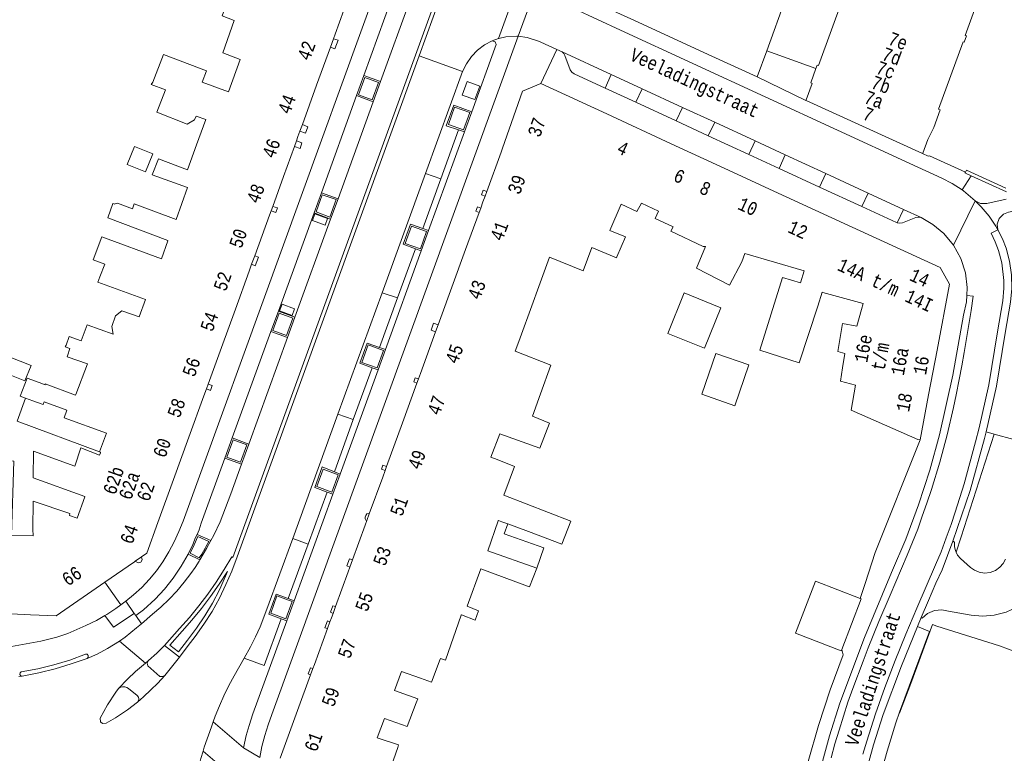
# Model space of a CAD drawing. Header units: metres. Extents: x 196790 to 198335, y 354523 to 356036.
# Tile 30 of 108: x 197172 to 197305, y 355715 to 355814. Entities that reach past the tile are written whole.
import ezdxf

# ---------------------------------------------------------------- set-up
doc = ezdxf.new("R2010")
doc.units = ezdxf.units.M
doc.linetypes.add('DGN Style 2', pattern=[186.027128, 111.616277, -74.410851])
for name, color, linetype, lineweight in [('afdak', 252, 'DGN Style 2', 18), ('bij- of bedrijfsgebouw', 252, 'Continuous', 18), ('carport', 252, 'Continuous', 18), ('functiescheiding', 252, 'Continuous', 18), ('hoofdgebouw', 252, 'Continuous', 18), ('huisnummer BAG', 252, 'Continuous', 18), ('kant asfaltverharding', 252, 'Continuous', 18), ('kant betonverharding', 252, 'Continuous', 18), ('kant klinkerverharding', 252, 'Continuous', 18), ('kant muur (extern)', 252, 'Continuous', 18), ('kant tegelverharding', 252, 'Continuous', 18), ('raster', 252, 'Continuous', 18), ('straatnaam', 252, 'Continuous', 18), ('tuinhuis', 252, 'DGN Style 2', 18), ('vlakafsluiter grijs', 252, 'DGN Style 2', 18), ('vlakafsluiter groen', 252, 'DGN Style 2', 18)]:
    doc.layers.add(name, color=color, linetype=linetype, lineweight=lineweight)
doc.styles.add('Style-Courier New', font='cour.ttf')

msp = doc.modelspace()

# ---------------------------------------------------------------- linework, layer by layer
at = {"layer": 'afdak', "flags": 128}
for points in [[(197167.483, 355770.302), (197173.893, 355767.737), (197173.067, 355765.675), (197166.658, 355768.24), (197167.483, 355770.302)], [(197183.138, 355756.098), (197172.027, 355760.253), (197173.164, 355763.345)]]:
    msp.add_lwpolyline(points, dxfattribs=at)
at = {"layer": 'bij- of bedrijfsgebouw'}
for p, q in [((197273.086, 355810.164), (197276.544, 355819.644)), ((197271.798, 355806.634), (197273.086, 355810.164)), ((197265.683, 355809.441), (197271.798, 355806.634))]:
    msp.add_line(p, q, dxfattribs=at)
at = {"layer": 'bij- of bedrijfsgebouw', "flags": 128}
for points in [[(197266.897, 355775.515), (197264.679, 355770.068), (197259.75, 355772.075), (197261.967, 355777.522), (197266.897, 355775.515)], [(197285.698, 355736.346), (197279.675, 355738.676), (197276.966, 355731.674), (197283.131, 355729.289), (197283.205, 355729.48)], [(197283.205, 355729.48), (197285.84, 355736.291), (197285.698, 355736.346)]]:
    msp.add_lwpolyline(points, dxfattribs=at)
at = {"layer": 'carport', "flags": 128}
msp.add_lwpolyline([(197242.085, 355740.419), (197243.058, 355743.152), (197237.707, 355745.057), (197238.185, 355746.402)], dxfattribs=at)
at = {"layer": 'functiescheiding'}
for p, q in [((197236.921, 355811.826), (197240.055, 355820.538)), ((197241.892, 355818.53), (197239.585, 355812.134)), ((197252.095, 355806.972), (197251.288, 355805.141)), ((197255.432, 355803.229), (197256.282, 355805.042)), ((197261.715, 355802.538), (197260.884, 355800.713)), ((197265.213, 355798.716), (197266.08, 355800.526)), ((197271.531, 355798.013), (197270.692, 355796.188)), ((197274.756, 355794.314), (197275.599, 355796.138)), ((197229.142, 355792.899), (197227.068, 355793.62)), ((197280.212, 355791.796), (197281.039, 355793.631)), ((197285.894, 355789.175), (197286.779, 355790.985)), ((197290.679, 355786.973), (197291.548, 355788.787)), ((197221.223, 355777.553), (197223.314, 355776.859)), ((197217.35, 355760.45), (197215.269, 355761.183)), ((197211.25, 355743.683), (197209.173, 355744.422))]:
    msp.add_line(p, q, dxfattribs=at)
at = {"layer": 'functiescheiding', "flags": 128}
for points in [[(197286.049, 355715.347), (197286.594, 355717.12), (197287.754, 355720.78), (197289.033, 355724.368), (197290.397, 355727.969), (197291.827, 355731.527), (197293.331, 355735.035), (197295.858, 355740.876), (197296.594, 355742.633), (197297.278, 355744.503), (197297.952, 355746.302), (197298.516, 355747.982), (197299.722, 355751.791), (197301.261, 355757.442), (197301.717, 355759.351), (197303.019, 355765.163), (197304.222, 355772.266), (197304.907, 355776.443), (197305.081, 355778.176), (197305.054, 355779.215), (197304.786, 355781.605), (197304.354, 355783.257), (197303.914, 355784.42), (197303.333, 355785.582), (197304.272, 355786.052)], [(197281.773, 355714.885), (197282.29, 355716.767), (197282.846, 355718.615), (197283.427, 355720.483), (197284.049, 355722.371), (197284.697, 355724.203), (197286.072, 355727.879), (197286.777, 355729.672), (197288.219, 355733.264), (197289.718, 355736.813), (197292.033, 355742.175), (197292.754, 355743.935), (197293.448, 355745.702), (197294.069, 355747.423), (197294.691, 355749.208), (197295.305, 355751.045), (197296.432, 355754.699), (197296.919, 355756.555), (197297.418, 355758.393), (197298.277, 355762.088), (197298.65, 355763.803), (197299.056, 355765.842), (197299.416, 355767.71), (197299.731, 355769.519), (197300.364, 355773.254), (197300.663, 355775.145), (197300.928, 355777.086), (197300.08, 355777.194)]]:
    msp.add_lwpolyline(points, dxfattribs=at)
at = {"layer": 'hoofdgebouw'}
for p, q in [((197217.044, 355818.299), (197214.911, 355812.427)), ((197255.241, 355814.233), (197247.943, 355817.582)), ((197255.241, 355814.233), (197265.683, 355809.441)), ((197214.273, 355810.671), (197214.681, 355811.794)), ((197214.681, 355811.794), (197214.911, 355812.427)), ((197212.404, 355805.524), (197214.273, 355810.671)), ((197210.475, 355800.211), (197212.404, 355805.524)), ((197251.512, 355801.658), (197242.637, 355805.75)), ((197278.391, 355803.47), (197278.384, 355803.473)), ((197294.09, 355796.316), (197278.391, 355803.47)), ((197260.212, 355797.647), (197251.512, 355801.658)), ((197210.154, 355799.328), (197210.475, 355800.211)), ((197209.887, 355798.593), (197209.675, 355798.008)), ((197210.154, 355799.328), (197209.887, 355798.593)), ((197207.933, 355793.213), (197209.407, 355797.27)), ((197209.407, 355797.27), (197209.675, 355798.008)), ((197264.605, 355795.622), (197260.212, 355797.647)), ((197269.083, 355793.557), (197264.605, 355795.622)), ((197206.475, 355789.199), (197207.933, 355793.213)), ((197274.048, 355791.268), (197269.083, 355793.557)), ((197234.828, 355789.792), (197235.113, 355790.573)), ((197235.113, 355790.573), (197235.339, 355791.194)), ((197283.55, 355786.887), (197274.048, 355791.268)), ((197184.236, 355787.648), (197184.942, 355789.601)), ((197184.942, 355789.601), (197185.195, 355789.51)), ((197206.256, 355788.596), (197206.475, 355789.199)), ((197234.529, 355788.973), (197234.309, 355788.369)), ((197234.828, 355789.792), (197234.529, 355788.973)), ((197204.049, 355782.52), (197206.047, 355788.02)), ((197206.047, 355788.02), (197206.256, 355788.596)), ((197234.309, 355788.369), (197232.494, 355783.389)), ((197203.637, 355781.387), (197204.049, 355782.52)), ((197232.494, 355783.389), (197228.979, 355773.744)), ((197278.138, 355780.519), (197270.159, 355782.83)), ((197182.283, 355781.972), (197183.838, 355781.413)), ((197183.838, 355781.413), (197183.163, 355779.701)), ((197203.307, 355780.477), (197203.637, 355781.387)), ((197201.441, 355775.341), (197203.307, 355780.477)), ((197241.058, 355774.803), (197242.728, 355779.396)), ((197199.566, 355770.176), (197201.441, 355775.341)), ((197240.218, 355772.448), (197241.058, 355774.803)), ((197285.877, 355775.288), (197285.231, 355773.062)), ((197228.784, 355773.21), (197228.448, 355772.287)), ((197228.979, 355773.744), (197228.784, 355773.21)), ((197228.448, 355772.287), (197226.404, 355766.68)), ((197239.668, 355771.002), (197240.218, 355772.448)), ((197239.668, 355771.002), (197239.186, 355769.684)), ((197179.113, 355770.022), (197178.793, 355769.054)), ((197197.772, 355765.239), (197199.566, 355770.176)), ((197243.969, 355767.782), (197239.186, 355769.684)), ((197294.923, 355763.787), (197296.053, 355769.796)), ((197242.573, 355763.92), (197243.969, 355767.782)), ((197226.404, 355766.68), (197226.133, 355765.936)), ((197179.899, 355763.762), (197175.82, 355765.277)), ((197197.539, 355764.596), (197197.772, 355765.239)), ((197225.932, 355765.384), (197223.975, 355760.014)), ((197226.133, 355765.936), (197225.932, 355765.384)), ((197179.936, 355763.861), (197179.899, 355763.762)), ((197195.175, 355758.088), (197197.2, 355763.664)), ((197197.2, 355763.664), (197197.539, 355764.596)), ((197242.573, 355763.92), (197241.501, 355760.937)), ((197293.786, 355757.743), (197294.923, 355763.787)), ((197174.115, 355762.994), (197173.164, 355763.345)), ((197223.975, 355760.014), (197221.834, 355754.138)), ((197237.1, 355758.556), (197235.879, 355755.406)), ((197193.1, 355752.373), (197195.175, 355758.088)), ((197183.133, 355755.674), (197183.248, 355755.988)), ((197236.726, 355755.076), (197235.879, 355755.406)), ((197221.632, 355753.584), (197221.309, 355752.698)), ((197221.834, 355754.138), (197221.632, 355753.584)), ((197190.992, 355746.571), (197193.1, 355752.373)), ((197221.309, 355752.698), (197219.502, 355747.741)), ((197219.502, 355747.741), (197219.186, 355746.873)), ((197219.186, 355746.873), (197218.956, 355746.243)), ((197236.908, 355746.847), (197236.898, 355746.817)), ((197236.908, 355746.847), (197237.374, 355746.694)), ((197238.185, 355746.402), (197237.374, 355746.694)), ((197238.185, 355746.402), (197240.987, 355745.391)), ((197218.956, 355746.243), (197217.244, 355741.546)), ((197183.846, 355738.524), (197187.826, 355741.282)), ((197187.826, 355741.282), (197187.943, 355741.363)), ((197187.943, 355741.363), (197188.809, 355741.963)), ((197217.244, 355741.546), (197216.893, 355740.584)), ((197216.66, 355739.944), (197214.95, 355735.251)), ((197216.893, 355740.584), (197216.66, 355739.944)), ((197234.538, 355740.353), (197232.712, 355735.295)), ((197234.538, 355740.353), (197240.822, 355738.02)), ((197167.341, 355734.453), (197173.802, 355734.15)), ((197214.95, 355735.251), (197214.616, 355734.335)), ((197214.202, 355733.201), (197213.868, 355732.285)), ((197214.398, 355733.738), (197214.202, 355733.201)), ((197214.616, 355734.335), (197214.398, 355733.738)), ((197231.925, 355734.123), (197231.911, 355734.084)), ((197213.868, 355732.285), (197212.106, 355727.449)), ((197211.904, 355726.895), (197211.596, 355726.048)), ((197212.106, 355727.449), (197211.904, 355726.895)), ((197211.596, 355726.048), (197209.838, 355721.224)), ((197209.838, 355721.224), (197207.504, 355714.821)), ((197225.842, 355722.281), (197224.598, 355719.07)), ((197223.341, 355716.266), (197222.47, 355713.681))]:
    msp.add_line(p, q, dxfattribs=at)
at = {"layer": 'hoofdgebouw', "flags": 128}
for points in [[(197299.583, 355811.369), (197299.705, 355811.324), (197300.015, 355812.169), (197299.827, 355812.238), (197302.966, 355820.793), (197303, 355820.805)], [(197279.723, 355807.798), (197279.88, 355808.235), (197280.088, 355808.163), (197283.389, 355817.335), (197283.289, 355817.377), (197283.577, 355818.221), (197283.694, 355818.195), (197284.057, 355819.216)], [(197202.11, 355808.987), (197199.749, 355809.903), (197201.293, 355814.242), (197199.669, 355814.882), (197200.56, 355817.407)], [(197299.583, 355811.369), (197296.256, 355802.285), (197296.48, 355802.187), (197295.625, 355799.838), (197294.8, 355798.188), (197294.149, 355796.385), (197294.09, 355796.316)], [(197192.029, 355804.898), (197190.081, 355805.601), (197190.306, 355805.951), (197191.761, 355809.676), (197197.545, 355807.467), (197196.968, 355805.954), (197200.529, 355804.649), (197202.11, 355808.987)], [(197278.384, 355803.473), (197278.428, 355803.571), (197279.224, 355805.764), (197279.018, 355805.838), (197279.723, 355807.798)], [(197196.214, 355797.493), (197197.461, 355800.888), (197196.149, 355801.365), (197195.936, 355800.84), (197194.935, 355800.291), (197190.863, 355801.885), (197192.029, 355804.898)], [(197237.467, 355797.037), (197240.181, 355804.711), (197242.637, 355805.75)], [(197195.01, 355791.736), (197190.225, 355793.443), (197191.066, 355795.606), (197194.976, 355794.125), (197196.214, 355797.493)], [(197235.339, 355791.194), (197237.275, 355796.506), (197237.467, 355797.037)], [(197185.567, 355789.644), (197187.556, 355788.881), (197187.782, 355789.544), (197193.466, 355787.447), (197195.01, 355791.736)], [(197185.195, 355789.51), (197185.214, 355789.521), (197185.567, 355789.644)], [(197253.482, 355789.485), (197251.954, 355785.945), (197254.042, 355785.074), (197252.883, 355782.407)], [(197253.482, 355789.485), (197255.597, 355788.486), (197256.193, 355789.635)], [(197260.468, 355786.454), (197258.032, 355787.556), (197258.502, 355788.533), (197256.193, 355789.635)], [(197192.333, 355784.531), (197192.354, 355784.59), (197184.236, 355787.648)], [(197260.468, 355786.454), (197260.175, 355785.845), (197264.528, 355783.803), (197264.55, 355783.803)], [(197296.053, 355769.796), (197297.734, 355778.732), (197296.458, 355780.936), (197283.55, 355786.887)], [(197182.283, 355781.972), (197183.444, 355785.082), (197191.481, 355782.113), (197192.333, 355784.531)], [(197242.728, 355779.396), (197243.804, 355782.357), (197248.331, 355780.516), (197249.508, 355783.663)], [(197252.883, 355782.407), (197252.827, 355782.278), (197249.508, 355783.663)], [(197270.159, 355782.83), (197269.715, 355781.727), (197268.086, 355778.563), (197263.61, 355780.868), (197264.843, 355783.803), (197264.55, 355783.803)], [(197188.478, 355774.289), (197189.334, 355776.648), (197182.904, 355778.983), (197183.163, 355779.701)], [(197278.138, 355780.519), (197277.653, 355778.869), (197275.204, 355779.597), (197272.177, 355769.836), (197277.475, 355768.094), (197279.986, 355775.756)], [(197280.656, 355777.609), (197280.576, 355777.631), (197279.986, 355775.756)], [(197285.877, 355775.288), (197286.074, 355776.114), (197280.656, 355777.609)], [(197178.609, 355770.475), (197179.039, 355771.659), (197180.651, 355771.074), (197181.442, 355773.25), (197184.987, 355771.961), (197184.777, 355772.991), (197185.302, 355774.436), (197186.157, 355775.132), (197188.478, 355774.289)], [(197285.231, 355773.062), (197283.3, 355773.427), (197282.679, 355769.62), (197283.614, 355769.364), (197283.318, 355767.449)], [(197178.609, 355770.475), (197178.516, 355770.242), (197179.113, 355770.022)], [(197178.793, 355769.054), (197178.75, 355768.926), (197181.489, 355767.976), (197179.936, 355763.861)], [(197283.318, 355767.449), (197283.038, 355765.642), (197285.061, 355765.116), (197284.492, 355761.734)], [(197173.164, 355763.345), (197172.411, 355763.623), (197173.386, 355766.052), (197175.005, 355765.443)], [(197175.005, 355765.443), (197175.778, 355765.161), (197175.82, 355765.277)], [(197183.138, 355756.098), (197184.058, 355758.622), (197178.344, 355760.7), (197178.719, 355761.729), (197175.675, 355762.836), (197175.544, 355762.475), (197174.115, 355762.994)], [(197284.492, 355761.734), (197293.455, 355757.772), (197293.786, 355757.743)], [(197237.1, 355758.556), (197242.516, 355756.587), (197243.822, 355759.995), (197241.488, 355760.902), (197241.501, 355760.937)], [(197181.131, 355750.042), (197181.154, 355750.104), (197174.204, 355752.612), (197174.228, 355756.223), (197179.787, 355754.196)], [(197179.787, 355754.196), (197180.624, 355756.662), (197183.133, 355755.674)], [(197183.248, 355755.988), (197183.271, 355756.05), (197183.138, 355756.098)], [(197167.84, 355750.732), (197167.993, 355754.954), (197171.588, 355754.832), (197171.256, 355744.896), (197174.169, 355744.798)], [(197237.624, 355750.264), (197239.082, 355754.154), (197236.726, 355755.076)], [(197174.159, 355745.691), (197174.184, 355749.464), (197179.109, 355747.813), (197179.075, 355747.547), (197180.093, 355747.189), (197181.131, 355750.042)], [(197240.987, 355745.391), (197245.457, 355743.662), (197246.674, 355746.757), (197237.624, 355750.264)], [(197188.809, 355741.963), (197189.49, 355742.435), (197190.992, 355746.571)], [(197236.898, 355746.817), (197235.467, 355742.775), (197242.085, 355740.419)], [(197174.169, 355744.798), (197174.192, 355744.797), (197174.159, 355745.691)], [(197242.085, 355740.419), (197241.104, 355737.92), (197240.822, 355738.02)], [(197173.802, 355734.15), (197177.296, 355733.986), (197183.846, 355738.524)], [(197231.925, 355734.123), (197233.777, 355733.429), (197234.236, 355734.677), (197232.712, 355735.295)], [(197231.911, 355734.084), (197229.781, 355728.036), (197229.113, 355728.265), (197229.071, 355728.154)], [(197229.071, 355728.154), (197227.902, 355725.052), (197226.43, 355725.592)], [(197222.91, 355723.951), (197223.843, 355726.518), (197226.43, 355725.592)], [(197222.91, 355723.951), (197226.055, 355722.831), (197225.842, 355722.281)], [(197224.598, 355719.07), (197221.546, 355720.176), (197220.55, 355717.558)], [(197220.55, 355717.558), (197223.456, 355716.608), (197223.341, 355716.266)]]:
    msp.add_lwpolyline(points, dxfattribs=at)
at = {"layer": 'kant asfaltverharding'}
for p, q in [((197247.162, 355815.834), (197253.39, 355812.956)), ((197236.921, 355811.826), (197236.068, 355811.508)), ((197244.769, 355810.328), (197242.618, 355811.313)), ((197245.49, 355810.016), (197244.769, 355810.328)), ((197245.49, 355810.016), (197252.095, 355806.972)), ((197232.074, 355807.383), (197227.068, 355793.62)), ((197252.095, 355806.972), (197256.282, 355805.042)), ((197256.282, 355805.042), (197261.715, 355802.538)), ((197261.715, 355802.538), (197266.08, 355800.526)), ((197266.08, 355800.526), (197271.531, 355798.013)), ((197271.531, 355798.013), (197275.599, 355796.138)), ((197275.599, 355796.138), (197281.039, 355793.631)), ((197227.068, 355793.62), (197221.223, 355777.553)), ((197281.039, 355793.631), (197286.779, 355790.985)), ((197286.779, 355790.985), (197291.548, 355788.787)), ((197291.548, 355788.787), (197293.913, 355787.697)), ((197221.223, 355777.553), (197215.269, 355761.183)), ((197215.269, 355761.183), (197209.173, 355744.422)), ((197293.407, 355732.567), (197293.9, 355733.779)), ((197189.343, 355727.643), (197185.831, 355730.611)), ((197193.893, 355728.447), (197191.919, 355725.986)), ((197172.269, 355725.82), (197172.712, 355725.887))]:
    msp.add_line(p, q, dxfattribs=at)
at = {"layer": 'kant asfaltverharding', "flags": 128}
for points in [[(197228.591, 355817.507), (197229.078, 355817.342), (197226.231, 355809.506)], [(197299.457, 355791.407), (197298.117, 355792.275), (197296.699, 355793.009), (197292.4, 355794.974), (197253.39, 355812.956)], [(197236.068, 355811.508), (197235.035, 355810.95), (197234.085, 355810.238), (197233.27, 355809.398), (197232.603, 355808.418), (197232.074, 355807.383)], [(197239.585, 355812.134), (197239.416, 355812.158), (197237.918, 355812.056), (197236.965, 355811.842), (197236.921, 355811.826)], [(197242.618, 355811.313), (197242.317, 355811.451), (197240.786, 355811.961), (197239.585, 355812.134)], [(197226.231, 355809.506), (197201.68, 355741.945), (197200.963, 355740.047), (197200.172, 355738.209), (197199.297, 355736.388), (197198.311, 355734.61), (197197.213, 355732.864), (197196.011, 355731.243), (197195.089, 355730.015), (197193.893, 355728.447)], [(197301.199, 355789.964), (197299.618, 355791.289), (197299.457, 355791.407)], [(197304.272, 355786.052), (197303.99, 355786.528), (197303.068, 355787.869), (197302.027, 355789.12), (197301.622, 355789.548), (197301.199, 355789.964)], [(197298.259, 355783.972), (197296.986, 355785.518), (197295.507, 355786.768), (197293.913, 355787.697)], [(197302.669, 355758.794), (197304.05, 355764.96), (197305.258, 355772.093), (197305.949, 355776.306), (197306.132, 355778.137), (197306.085, 355779.977), (197305.821, 355781.797), (197305.356, 355783.577), (197304.877, 355784.842), (197304.272, 355786.052)], [(197300.08, 355777.194), (197300.134, 355778.262), (197299.875, 355780.248), (197299.242, 355782.186), (197298.259, 355783.972)], [(197280.346, 355713.39), (197281.566, 355717.827), (197282.932, 355722.213), (197286.287, 355731.078), (197289.932, 355739.827), (197291.851, 355744.356), (197293.573, 355748.969), (197295.093, 355753.652), (197296.406, 355758.393), (197298.197, 355766.425), (197299.625, 355774.529), (197300.036, 355776.327), (197300.08, 355777.194)], [(197298.202, 355744.059), (197300.515, 355750.914), (197302.467, 355757.89), (197302.669, 355758.794)], [(197202.632, 355728.283), (197203.498, 355729.835), (197204.17, 355731.198), (197204.788, 355732.532), (197205.709, 355734.903), (197209.173, 355744.422)], [(197293.9, 355733.779), (197294.884, 355736.094), (197295.888, 355738.401), (197296.726, 355740.215), (197297.478, 355742.132), (197298.202, 355744.059)], [(197285.271, 355708.077), (197285.338, 355708.393), (197286.357, 355712.536), (197287.51, 355716.64), (197288.793, 355720.698), (197291.248, 355727.26), (197293.407, 355732.567)], [(197293.407, 355732.567), (197295.034, 355731.917), (197290.971, 355721.011), (197290.5, 355719.604), (197289.334, 355715.771), (197288.781, 355713.835), (197288.281, 355711.901), (197287.777, 355709.998), (197287.98, 355707.542), (197287.973, 355707.499)], [(197185.831, 355730.611), (197184.186, 355729.602), (197182.795, 355728.855), (197181.454, 355728.264)], [(197172.712, 355725.887), (197174.94, 355726.335), (197177.147, 355726.884), (197179.327, 355727.533), (197181.454, 355728.264)], [(197198.461, 355719.705), (197198.74, 355720.461), (197199.306, 355721.853), (197199.909, 355723.234), (197200.582, 355724.596), (197201.284, 355725.915), (197202.632, 355728.283)], [(197185.69, 355724.193), (197186.917, 355725.47), (197187.995, 355726.509), (197189.343, 355727.643)], [(197191.919, 355725.986), (197190.994, 355724.944), (197190.068, 355724.025), (197189.062, 355723.088), (197188.232, 355722.371)], [(197188.232, 355722.371), (197186.923, 355721.346), (197185.287, 355720.26), (197184.007, 355719.522), (197183.547, 355719.474), (197183.257, 355719.721), (197183.22, 355720.229), (197184.186, 355722.024), (197185.334, 355723.737), (197185.69, 355724.193)], [(197197.089, 355715.749), (197197.247, 355716.299), (197198.215, 355719.04), (197198.461, 355719.705)], [(197196.496, 355713.521), (197196.809, 355714.769), (197197.089, 355715.749)]]:
    msp.add_lwpolyline(points, dxfattribs=at)
at = {"layer": 'kant betonverharding'}
for p, q in [((197225.602, 355818.644), (197221.028, 355806.046)), ((197218.781, 355806.855), (197217.784, 355804.131)), ((197221.028, 355806.046), (197220.027, 355803.289)), ((197220.027, 355803.289), (197215.287, 355790.233)), ((197233.317, 355801.947), (197232.333, 355799.236)), ((197213.037, 355791.039), (197212.061, 355788.313)), ((197215.287, 355790.233), (197214.287, 355787.477)), ((197214.287, 355787.477), (197209.485, 355774.251)), ((197227.497, 355785.932), (197226.499, 355783.208)), ((197207.239, 355775.067), (197206.245, 355772.336)), ((197209.485, 355774.251), (197208.488, 355771.504)), ((197203.274, 355757.161), (197208.488, 355771.504)), ((197221.666, 355769.898), (197220.679, 355767.173)), ((197201.035, 355757.984), (197200.045, 355755.261)), ((197203.274, 355757.161), (197202.283, 355754.434)), ((197215.561, 355753.11), (197214.573, 355750.39)), ((197209.362, 355736.046), (197208.385, 355733.32)), ((197208.385, 355733.32), (197207.625, 355733.587)), ((197189.75, 355727.978), (197189.343, 355727.643))]:
    msp.add_line(p, q, dxfattribs=at)
at = {"layer": 'kant betonverharding', "flags": 128}
for points in [[(197228.591, 355817.507), (197201.123, 355741.878), (197200.968, 355741.974), (197199.93, 355740.242), (197198.847, 355738.548), (197197.718, 355736.92), (197196.504, 355735.348), (197195.244, 355733.773), (197193.917, 355732.283), (197192.58, 355730.765), (197191.896, 355730.015)], [(197220.756, 355805.912), (197218.914, 355806.582), (197218.059, 355804.252), (197219.907, 355803.569), (197220.756, 355805.912)], [(197233.057, 355801.834), (197232.208, 355799.503), (197230.162, 355800.247), (197231.006, 355802.573), (197233.057, 355801.834)], [(197215.018, 355790.1), (197213.16, 355790.77), (197212.32, 355788.44), (197214.162, 355787.754), (197215.018, 355790.1)], [(197226.386, 355783.48), (197224.335, 355784.213), (197225.179, 355786.549), (197227.227, 355785.802), (197226.386, 355783.48)], [(197209.207, 355774.119), (197207.356, 355774.795), (197206.502, 355772.462), (197208.345, 355771.777), (197209.207, 355774.119)], [(197221.406, 355769.763), (197220.55, 355767.444), (197218.513, 355768.17), (197219.353, 355770.512), (197221.406, 355769.763)], [(197203.004, 355757.042), (197201.163, 355757.717), (197200.308, 355755.384), (197202.156, 355754.711), (197203.004, 355757.042)], [(197202.283, 355754.434), (197200.835, 355750.452), (197200.13, 355748.569), (197199.376, 355746.696), (197198.533, 355744.87), (197198.135, 355744.145)], [(197215.296, 355752.995), (197214.453, 355750.657), (197212.423, 355751.421), (197213.269, 355753.771), (197215.296, 355752.995)], [(197196.283, 355744.972), (197196.091, 355744.559), (197195.691, 355743.637), (197195.075, 355742.336)], [(197197.875, 355744.038), (197196.383, 355744.692), (197195.896, 355743.563), (197195.355, 355742.435), (197196.569, 355741.803), (197196.916, 355742.336), (197197.875, 355744.038)], [(197198.135, 355744.145), (197197.561, 355743.1), (197196.67, 355741.552)], [(197188.803, 355732.946), (197190.289, 355734.209), (197191.413, 355735.195), (197192.512, 355736.258), (197193.54, 355737.348), (197194.534, 355738.524), (197195.441, 355739.704), (197196.007, 355740.532), (197196.565, 355741.37), (197196.67, 355741.552)], [(197200.376, 355739.97), (197199.272, 355738.258), (197198.111, 355736.616), (197196.879, 355735.01), (197195.597, 355733.428), (197194.253, 355731.929), (197192.617, 355730.056), (197193.79, 355729.165), (197195.012, 355730.744), (197196.205, 355732.336), (197197.345, 355733.997), (197198.37, 355735.723), (197199.297, 355737.497), (197200.113, 355739.332), (197200.376, 355739.97)], [(197208.251, 355733.584), (197206.209, 355734.346), (197207.056, 355736.684), (197209.097, 355735.92), (197208.251, 355733.584)], [(197185.831, 355730.611), (197186.568, 355731.131), (197188.134, 355732.378), (197188.803, 355732.946)], [(197191.896, 355730.015), (197190.854, 355728.983), (197189.75, 355727.978)], [(197193.893, 355728.447), (197192.273, 355729.687), (197191.896, 355730.015)]]:
    msp.add_lwpolyline(points, dxfattribs=at)
at = {"layer": 'kant klinkerverharding'}
for p, q in [((197223.358, 355819.48), (197218.781, 355806.855)), ((197242.637, 355805.75), (197244.769, 355810.328)), ((197218.781, 355806.855), (197221.028, 355806.046)), ((197255.432, 355803.229), (197251.288, 355805.141)), ((197217.784, 355804.131), (197213.037, 355791.039)), ((197220.027, 355803.289), (197217.784, 355804.131)), ((197260.884, 355800.713), (197255.432, 355803.229)), ((197231.541, 355799.506), (197232.333, 355799.236)), ((197265.213, 355798.716), (197260.884, 355800.713)), ((197232.333, 355799.236), (197227.5, 355785.939)), ((197270.692, 355796.188), (197265.213, 355798.716)), ((197274.756, 355794.314), (197270.692, 355796.188)), ((197280.212, 355791.796), (197274.756, 355794.314)), ((197285.894, 355789.175), (197280.212, 355791.796)), ((197213.037, 355791.039), (197215.287, 355790.233)), ((197212.061, 355788.313), (197207.239, 355775.067)), ((197214.287, 355787.477), (197212.061, 355788.313)), ((197226.717, 355786.219), (197227.5, 355785.939)), ((197227.5, 355785.939), (197227.497, 355785.932)), ((197226.499, 355783.208), (197221.666, 355769.898)), ((197225.718, 355783.475), (197226.499, 355783.208)), ((197207.239, 355775.067), (197209.485, 355774.251)), ((197206.245, 355772.336), (197201.035, 355757.984)), ((197208.488, 355771.504), (197206.245, 355772.336)), ((197221.666, 355769.898), (197220.891, 355770.189)), ((197220.679, 355767.173), (197215.561, 355753.11)), ((197219.895, 355767.448), (197220.679, 355767.173)), ((197201.035, 355757.984), (197203.274, 355757.161)), ((197202.283, 355754.434), (197200.045, 355755.261)), ((197214.792, 355753.418), (197213.151, 355754.075)), ((197215.561, 355753.11), (197214.792, 355753.418)), ((197214.573, 355750.39), (197209.362, 355736.046)), ((197213.806, 355750.669), (197214.573, 355750.39)), ((197196.283, 355744.972), (197198.135, 355744.145)), ((197196.67, 355741.552), (197195.075, 355742.336)), ((197185.987, 355735.481), (197183.846, 355738.524)), ((197209.362, 355736.046), (197208.569, 355736.357)), ((197188.025, 355734.032), (197188.803, 355732.946)), ((197294.067, 355733.712), (197293.9, 355733.779)), ((197202.523, 355716.207), (197198.461, 355719.705))]:
    msp.add_line(p, q, dxfattribs=at)
at = {"layer": 'kant klinkerverharding', "flags": 128}
for points in [[(197214.273, 355810.671), (197214.866, 355810.443), (197215.3, 355811.585), (197214.681, 355811.794)], [(197236.068, 355811.508), (197236.455, 355811.389), (197236.588, 355811.031), (197233.317, 355801.947)], [(197251.288, 355805.141), (197247.106, 355807.07), (197246.801, 355807.291), (197246.603, 355807.612), (197245.887, 355809.535), (197245.729, 355809.809), (197245.49, 355810.016)], [(197232.702, 355806.009), (197232.048, 355804.206), (197233.744, 355803.593), (197234.402, 355805.383), (197232.702, 355806.009)], [(197229.878, 355800.069), (197230.882, 355802.851), (197233.317, 355801.947)], [(197210.154, 355799.328), (197210.881, 355799.059), (197211.216, 355799.938), (197210.475, 355800.211)], [(197209.407, 355797.27), (197210.173, 355796.976), (197210.426, 355797.742), (197209.675, 355798.008)], [(197235.339, 355791.194), (197234.849, 355791.363), (197234.617, 355790.749), (197235.113, 355790.573)], [(197206.256, 355788.596), (197206.895, 355788.372), (197207.11, 355788.977), (197206.475, 355789.199)], [(197234.529, 355788.973), (197234.096, 355789.145), (197233.874, 355788.533), (197234.309, 355788.369)], [(197285.894, 355789.175), (197290.584, 355787.011), (197290.679, 355786.973)], [(197305.388, 355790.161), (197302.75, 355789.586), (197301.929, 355789.59), (197301.199, 355789.964)], [(197308.262, 355787.369), (197308.251, 355787.419), (197308.321, 355787.813), (197308.65, 355788.042), (197312.576, 355788.896), (197312.884, 355789.114), (197312.948, 355789.486), (197312.73, 355789.795), (197312.358, 355789.859), (197305.711, 355788.404), (197305.007, 355788.161), (197304.421, 355787.577), (197304.168, 355786.789), (197304.272, 355786.052)], [(197212.169, 355788.183), (197211.847, 355787.276), (197213.534, 355786.657), (197213.863, 355787.557), (197212.169, 355788.183)], [(197293.913, 355787.697), (197293.558, 355787.745), (197293.206, 355787.675), (197291.381, 355786.983), (197291.031, 355786.916), (197290.679, 355786.973)], [(197203.637, 355781.387), (197204.136, 355781.199), (197204.558, 355782.364), (197204.049, 355782.52)], [(197209.11, 355774.476), (197209.435, 355775.375), (197207.744, 355775.994), (197207.4, 355775.121), (197209.11, 355774.476)], [(197228.784, 355773.21), (197228.171, 355773.437), (197227.84, 355772.5), (197228.448, 355772.287)], [(197197.539, 355764.596), (197198.076, 355764.392), (197198.32, 355765.042), (197197.772, 355765.239)], [(197226.133, 355765.936), (197225.682, 355766.093), (197225.495, 355765.554), (197225.932, 355765.384)], [(197200.045, 355755.261), (197196.845, 355746.515), (197196.545, 355745.616), (197196.283, 355744.972)], [(197315.671, 355755.081), (197310.865, 355740.206), (197310.273, 355738.794), (197309.403, 355737.442), (197308.267, 355736.228), (197306.902, 355735.228), (197305.374, 355734.499), (197303.767, 355734.074), (197302.164, 355733.949), (197300.64, 355734.096), (197297.619, 355734.649), (197296.687, 355734.833), (197295.698, 355734.729), (197294.787, 355734.332), (197294.067, 355733.712)], [(197221.834, 355754.138), (197221.35, 355754.306), (197221.145, 355753.759), (197221.632, 355753.584)], [(197219.502, 355747.741), (197219.356, 355747.794), (197219.176, 355747.748), (197219.022, 355747.533), (197218.937, 355747.299), (197218.931, 355747.099), (197219.056, 355746.917), (197219.186, 355746.873)], [(197298.632, 355742.581), (197298.542, 355742.75), (197298.391, 355743.351), (197298.388, 355743.954), (197298.202, 355744.059)], [(197305.278, 355741.647), (197304.989, 355741.081), (197304.541, 355740.549), (197303.938, 355740.115), (197303.221, 355739.841), (197302.457, 355739.764), (197301.724, 355739.88), (197301.085, 355740.154), (197300.572, 355740.53), (197299.237, 355741.754), (197298.834, 355742.202), (197298.632, 355742.581)], [(197187.943, 355741.363), (197188.36, 355741.142), (197188.707, 355741.24), (197188.896, 355741.547), (197188.809, 355741.963)], [(197195.075, 355742.336), (197194.128, 355740.693), (197193.073, 355739.087), (197191.894, 355737.611), (197190.646, 355736.244), (197189.069, 355734.817), (197188.025, 355734.032)], [(197217.244, 355741.546), (197216.847, 355741.705), (197216.494, 355740.743), (197216.893, 355740.584)], [(197214.95, 355735.251), (197214.599, 355735.374), (197214.251, 355734.481), (197214.616, 355734.335)], [(197208.385, 355733.32), (197203.819, 355720.782), (197203.298, 355719.235), (197202.915, 355717.871), (197202.523, 355716.207)], [(197214.202, 355733.201), (197213.852, 355733.313), (197213.52, 355732.403), (197213.868, 355732.285)], [(197181.454, 355728.264), (197181.616, 355728.445), (197181.607, 355728.664), (197181.451, 355728.817), (197181.232, 355728.821), (197179.124, 355728.051), (197176.973, 355727.4), (197174.789, 355726.871), (197172.582, 355726.467), (197172.419, 355726.33), (197172.388, 355726.119), (197172.506, 355725.941), (197172.712, 355725.887)], [(197211.904, 355726.895), (197211.555, 355727.018), (197211.261, 355726.176), (197211.596, 355726.048)], [(197195.22, 355702.772), (197201.327, 355705.465), (197201.433, 355707.233), (197201.571, 355709.081), (197201.84, 355711.739), (197197.089, 355715.749)]]:
    msp.add_lwpolyline(points, dxfattribs=at)
at = {"layer": 'kant muur (extern)'}
msp.add_line((197305.415, 355791.156), (197300.644, 355793.323), dxfattribs=at)
at = {"layer": 'kant muur (extern)', "flags": 128}
for points in [[(197300.644, 355793.323), (197299.824, 355793.695), (197299.888, 355793.826)], [(197299.888, 355793.826), (197300.012, 355794.079), (197305.337, 355791.649)]]:
    msp.add_lwpolyline(points, dxfattribs=at)
at = {"layer": 'kant tegelverharding'}
for p, q in [((197229.142, 355792.899), (197231.541, 355799.506)), ((197231.541, 355799.506), (197229.878, 355800.069)), ((197226.717, 355786.219), (197229.142, 355792.899)), ((197299.457, 355791.407), (197300.644, 355793.323)), ((197223.314, 355776.859), (197225.718, 355783.475)), ((197220.891, 355770.189), (197223.314, 355776.859)), ((197217.35, 355760.45), (197219.895, 355767.448)), ((197214.792, 355753.418), (197217.35, 355760.45)), ((197211.25, 355743.683), (197213.806, 355750.669)), ((197208.569, 355736.357), (197211.25, 355743.683)), ((197187.812, 355734.34), (197186.669, 355735.986))]:
    msp.add_line(p, q, dxfattribs=at)
at = {"layer": 'kant tegelverharding', "flags": 128}
for points in [[(197221.113, 355820.317), (197194.386, 355746.77), (197193.831, 355745.385), (197193.197, 355743.965), (197192.494, 355742.639), (197191.687, 355741.305), (197190.806, 355740.087), (197189.879, 355738.943), (197188.826, 355737.831), (197187.726, 355736.827), (197186.669, 355735.986)], [(197239.585, 355812.134), (197206.348, 355720.707), (197205.856, 355719.32), (197205.417, 355717.861), (197205.035, 355716.383), (197204.747, 355714.909)], [(197299.888, 355793.826), (197295.055, 355796.021), (197294.852, 355795.972), (197294.09, 355796.316)], [(197225.718, 355783.475), (197224.058, 355784.08), (197225.048, 355786.815), (197226.717, 355786.219)], [(197219.895, 355767.448), (197218.228, 355768.052), (197219.221, 355770.773), (197220.891, 355770.189)], [(197293.786, 355757.743), (197287.706, 355742.562), (197286.373, 355738.354), (197285.698, 355736.346)], [(197213.806, 355750.669), (197212.143, 355751.288), (197213.151, 355754.075)], [(197186.669, 355735.986), (197186.543, 355735.886), (197185.987, 355735.481)], [(197207.625, 355733.587), (197205.938, 355734.226), (197206.929, 355736.948), (197208.569, 355736.357)], [(197185.987, 355735.481), (197185.312, 355734.989), (197184.108, 355734.186), (197183.858, 355734.036)], [(197183.858, 355734.036), (197182.736, 355733.367), (197181.297, 355732.699), (197178.868, 355731.642)], [(197183.858, 355734.036), (197184.997, 355732.475), (197187.812, 355734.34)], [(197202.632, 355728.283), (197205.347, 355727.298), (197207.625, 355733.587)], [(197095.238, 355730.903), (197102.02, 355730.575), (197108.283, 355730.324), (197157.382, 355728.42), (197159.989, 355728.395), (197162.597, 355728.521), (197165.194, 355728.798), (197167.766, 355729.224), (197175.229, 355730.606), (197177.39, 355731.112), (197178.868, 355731.642)], [(197274.489, 355689.548), (197274.952, 355694.557), (197275.602, 355699.557), (197276.441, 355704.535), (197277.466, 355709.482), (197278.676, 355714.387), (197280.067, 355719.24), (197281.637, 355724.03), (197283.381, 355728.749), (197283.205, 355729.48)], [(197189.75, 355727.978), (197189.56, 355727.61), (197189.621, 355727.259), (197191.264, 355725.836), (197191.609, 355725.808), (197191.919, 355725.986)], [(197188.232, 355722.371), (197188.382, 355722.571), (197188.433, 355722.799), (197188.367, 355723.057), (197188.198, 355723.249), (197187.058, 355724.191), (197186.802, 355724.361), (197186.55, 355724.44), (197186.249, 355724.454), (197185.96, 355724.382), (197185.69, 355724.193)]]:
    msp.add_lwpolyline(points, dxfattribs=at)
at = {"layer": 'raster'}
for p, q in [((197279.723, 355807.798), (197273.086, 355810.164)), ((197303.764, 355758.493), (197299.31, 355744.656))]:
    msp.add_line(p, q, dxfattribs=at)
at = {"layer": 'raster', "flags": 128}
for points in [[(197304.487, 355729.954), (197310.536, 355727.724), (197336.341, 355810.87), (197337.942, 355812.681), (197360.784, 355896.93), (197367.635, 355917.585), (197376.163, 355939.826)], [(197309.139, 355777.921), (197314.991, 355775.426), (197309.073, 355757.035), (197303.764, 355758.493)], [(197290.973, 355720.868), (197292.51, 355724.908), (197295.454, 355732.857), (197296.011, 355732.614), (197304.487, 355729.954)]]:
    msp.add_lwpolyline(points, dxfattribs=at)
at = {"layer": 'tuinhuis'}
for p, q in [((197186.852, 355794.852), (197187.83, 355797.284)), ((197187.83, 355797.284), (197190.317, 355796.284)), ((197190.317, 355796.284), (197189.339, 355793.852)), ((197189.339, 355793.852), (197186.852, 355794.852))]:
    msp.add_line(p, q, dxfattribs=at)
at = {"layer": 'tuinhuis', "flags": 128}
msp.add_lwpolyline([(197264.319, 355763.869), (197266.223, 355769.366), (197270.679, 355767.822), (197268.774, 355762.325), (197264.319, 355763.869)], dxfattribs=at)
at = {"layer": 'vlakafsluiter grijs'}
for p, q in [((197226.231, 355809.506), (197232.074, 355807.383)), ((197278.384, 355803.473), (197271.798, 355806.634)), ((197278.391, 355803.47), (197278.384, 355803.473)), ((197298.259, 355783.972), (197301.199, 355789.964)), ((197187.812, 355734.34), (197188.025, 355734.032)), ((197202.523, 355716.207), (197204.747, 355714.909))]:
    msp.add_line(p, q, dxfattribs=at)
at = {"layer": 'vlakafsluiter groen'}
for p, q in [((197302.669, 355758.794), (197303.764, 355758.493)), ((197299.31, 355744.656), (197298.632, 355742.581))]:
    msp.add_line(p, q, dxfattribs=at)

# ---------------------------------------------------------------- texts
at = {"layer": 'huisnummer BAG', "style": 'Style-Courier New', "width": 0.694444}
for s, rotation, p in [('7e', 339.82606, (197289.313, 355811.068)), ('42', 69.69875, (197211.445, 355808.712)), ('7d', 339.82606, (197288.473, 355808.995)), ('7c', 339.82606, (197287.672, 355807.159)), ('7b', 339.82606, (197287.007, 355805.183)), ('7a', 339.82606, (197286.068, 355803.175)), ('44', 69.69875, (197208.79, 355801.485)), ('7', 339.82606, (197285.888, 355800.975)), ('37', 70.55043, (197242.503, 355798.376)), ('46', 69.69875, (197206.695, 355795.538)), ('4', 335.22886, (197252.741, 355796.453)), ('6', 335.22886, (197260.363, 355792.703)), ('39', 70.00711, (197239.786, 355790.661)), ('48', 69.69875, (197204.59, 355789.452)), ('8', 335.22886, (197263.868, 355791.055)), ('10', 335.22886, (197269.043, 355788.886)), ('41', 69.93365, (197237.439, 355784.399)), ('12', 335.22886, (197275.792, 355785.766)), ('50', 70.55043, (197202.256, 355783.404)), ('14A t/m 14I', 335.22886, (197282.473, 355780.661)), ('52', 70.55043, (197200.152, 355777.619)), ('14', 335.22886, (197292.193, 355779.299)), ('43', 70.00711, (197234.405, 355776.479)), ('54', 70.55043, (197198.367, 355772.181)), ('16e', 79.34164, (197286.633, 355768.038)), ('45', 70.00711, (197231.385, 355767.832)), ('t/m', 79.34164, (197288.951, 355766.95)), ('16a', 79.34164, (197291.561, 355766.296)), ('56', 70.55043, (197195.944, 355766.079)), ('16', 79.34164, (197294.554, 355766.38)), ('58', 70.55043, (197193.924, 355760.557)), ('47', 70.00711, (197228.965, 355760.908)), ('18', 79.34164, (197292.276, 355761.394)), ('60', 70.55043, (197191.992, 355755.178)), ('49', 70.00711, (197226.335, 355753.582)), ('62b', 70.55043, (197185.243, 355750.187)), ('62a', 70.55043, (197187.362, 355749.494)), ('62', 70.55043, (197189.791, 355749.289)), ('51', 69.93365, (197223.933, 355747.294)), ('64', 70.55043, (197187.548, 355743.532)), ('53', 70.00711, (197221.652, 355740.584)), ('66', 33.78543, (197178.848, 355737.933)), ('55', 70.00711, (197219.236, 355734.425)), ('57', 70.00711, (197216.89, 355728.105)), ('59', 70.00711, (197214.714, 355721.603)), ('61', 69.93365, (197212.386, 355715.543))]:
    msp.add_text(s, height=1.8, rotation=rotation, dxfattribs=at).set_placement(p)
at = {"layer": 'straatnaam', "style": 'Style-Courier New', "width": 0.694444}
for rotation, p in [(335.22886, (197254.481, 355808.964)), (71.87319, (197285.32, 355716.288))]:
    msp.add_text('Veeladingstraat', height=1.8, rotation=rotation, dxfattribs=at).set_placement(p)

doc.saveas('drawing.dxf')
